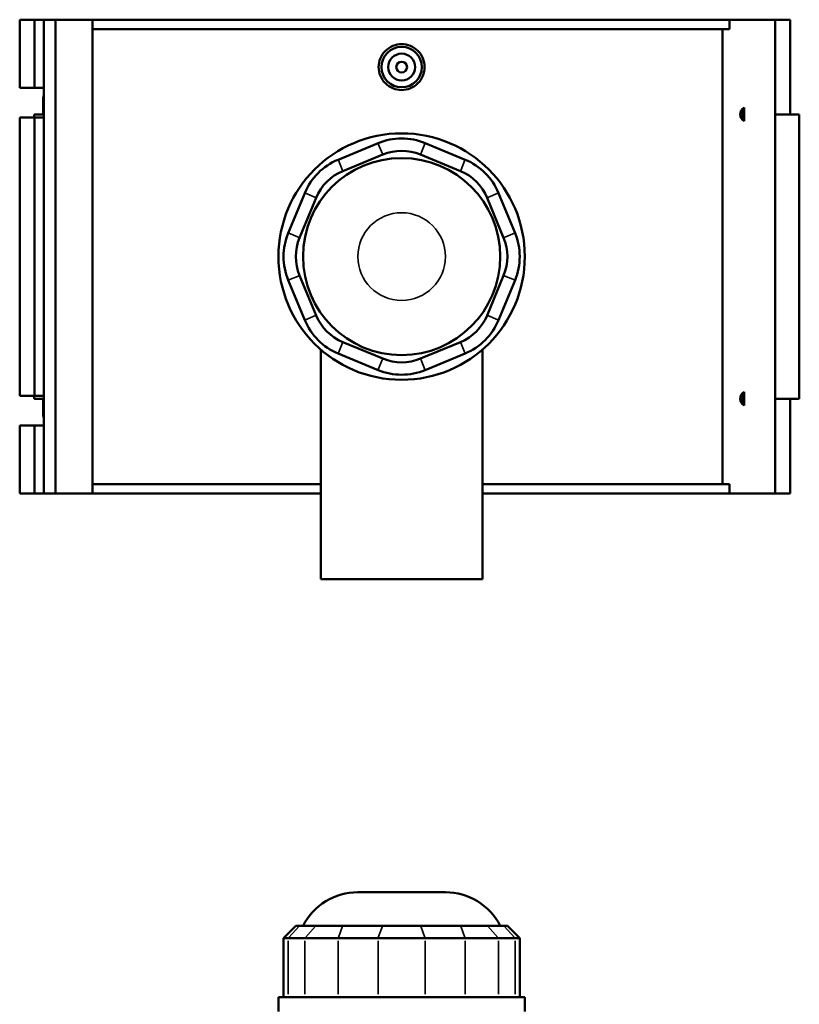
# Model space of a CAD drawing. Header units: inches. Extents: x -3.1 to 51.5, y -2.6 to 50.
# Tile 6 of 9: x 13.6 to 25, y 24.6 to 39. Entities that reach past the tile are written whole.
import ezdxf

# ---------------------------------------------------------------- set-up
doc = ezdxf.new("R2010")
doc.units = ezdxf.units.IN
doc.header["$MEASUREMENT"] = 0
doc.layers.add('Visible (ANSI)', color=7, linetype='Continuous', lineweight=50)
doc.layers.add('Visible Narrow (ANSI)', color=7, linetype='Continuous', lineweight=35)

msp = doc.modelspace()

# ---------------------------------------------------------------- linework, layer by layer
at = {"layer": 'Visible (ANSI)'}
for p, q in [((13.5719, 38.9518), (13.5719, 37.9553)), ((13.5719, 38.9518), (13.7876, 38.9518)), ((13.7876, 38.9518), (13.9231, 38.9518)), ((13.7876, 38.9518), (13.7876, 37.9553)), ((13.9231, 38.9518), (13.9231, 37.9553)), ((13.9231, 38.9518), (14.0957, 38.9518)), ((14.0957, 38.9518), (14.0957, 32.0218)), ((14.0957, 38.9518), (14.6377, 38.9518)), ((14.6377, 38.9518), (14.6377, 32.0218)), ((14.6377, 38.9518), (23.9563, 38.9518)), ((24.6272, 38.9518), (23.9563, 38.9518)), ((23.9563, 38.8132), (23.9563, 38.9518)), ((24.8451, 38.9518), (24.6272, 38.9518)), ((24.6272, 38.9518), (24.6272, 32.0218)), ((24.8451, 38.9518), (24.8451, 37.5658)), ((23.9563, 38.8132), (14.6377, 38.8132)), ((23.8555, 32.1604), (23.8555, 38.8132)), ((13.5719, 37.9553), (13.7876, 37.9553)), ((13.7876, 37.9553), (13.9231, 37.9553)), ((13.9231, 37.9553), (13.9231, 37.8485)), ((13.9174, 37.8083), (13.9174, 37.5658)), ((13.9231, 37.8485), (13.9231, 37.7682)), ((13.9231, 37.7682), (13.9231, 37.5228)), ((24.1708, 37.4962), (24.1708, 37.6354)), ((13.7876, 37.5228), (13.5719, 37.5228)), ((13.5719, 37.5228), (13.5719, 33.4508)), ((13.9231, 37.5658), (13.7822, 37.5658)), ((13.7822, 37.5658), (13.7822, 37.5228)), ((13.9231, 37.5228), (13.7876, 37.5228)), ((13.7876, 37.5228), (13.7876, 33.4508)), ((13.9231, 37.5228), (13.9231, 33.4508)), ((24.9802, 37.5658), (24.6272, 37.5658)), ((24.9802, 37.5658), (24.9802, 33.4078)), ((18.8161, 37.1463), (18.2314, 36.9041)), ((20.0905, 36.9041), (19.5058, 37.1463)), ((18.3003, 36.7376), (18.8851, 36.9798)), ((19.4368, 36.9798), (20.0216, 36.7376)), ((17.7436, 36.4164), (17.5014, 35.8317)), ((17.668, 35.7627), (17.9102, 36.3474)), ((20.4117, 36.3474), (20.6539, 35.7627)), ((20.8205, 35.8317), (20.5783, 36.4164)), ((17.5014, 35.1419), (17.7436, 34.5572)), ((17.9102, 34.6262), (17.668, 35.2109)), ((20.6539, 35.2109), (20.4117, 34.6262)), ((20.5783, 34.5572), (20.8205, 35.1419)), ((18.8851, 33.9938), (18.3003, 34.236)), ((20.0216, 34.236), (19.4368, 33.9938)), ((17.9779, 34.1271), (17.9779, 30.7668)), ((18.2314, 34.0695), (18.8161, 33.8273)), ((19.5058, 33.8273), (20.0905, 34.0695)), ((20.344, 34.1271), (20.344, 30.7668)), ((13.5719, 33.4508), (13.7876, 33.4508)), ((13.7822, 33.4508), (13.7822, 33.4078)), ((13.7876, 33.4508), (13.9231, 33.4508)), ((13.9231, 33.4508), (13.9231, 33.2054)), ((24.1708, 33.3382), (24.1708, 33.4774)), ((13.7822, 33.4078), (13.9231, 33.4078)), ((13.9174, 33.4078), (13.9174, 33.1652)), ((24.6272, 33.4078), (24.9802, 33.4078)), ((24.8451, 33.4078), (24.8451, 32.0218)), ((13.9231, 33.2054), (13.9231, 33.1251)), ((13.9231, 33.1251), (13.9231, 33.0183)), ((13.7876, 33.0183), (13.5719, 33.0183)), ((13.5719, 33.0183), (13.5719, 32.0218)), ((13.9231, 33.0183), (13.7876, 33.0183)), ((13.7876, 33.0183), (13.7876, 32.0218)), ((13.9231, 33.0183), (13.9231, 32.0218)), ((17.9779, 32.1604), (14.6377, 32.1604)), ((23.9563, 32.1604), (20.344, 32.1604)), ((23.9563, 32.0218), (23.9563, 32.1604)), ((13.5719, 32.0218), (13.7876, 32.0218)), ((13.7876, 32.0218), (13.9231, 32.0218)), ((13.9231, 32.0218), (14.0957, 32.0218)), ((14.0957, 32.0218), (14.6377, 32.0218)), ((14.6377, 32.0218), (17.9779, 32.0218)), ((20.344, 32.0218), (23.9563, 32.0218)), ((23.9563, 32.0218), (24.6272, 32.0218)), ((24.6272, 32.0218), (24.8451, 32.0218)), ((17.9779, 30.7668), (20.344, 30.7668)), ((18.5199, 26.188), (19.802, 26.188)), ((17.6131, 25.7001), (17.4328, 25.5198)), ((17.6131, 25.7001), (17.668, 25.7001)), ((17.9102, 25.7001), (17.668, 25.7001)), ((17.9102, 25.7001), (18.3003, 25.7001)), ((18.8851, 25.7001), (18.3003, 25.7001)), ((18.8851, 25.7001), (19.4368, 25.7001)), ((20.0216, 25.7001), (19.4368, 25.7001)), ((20.0216, 25.7001), (20.4117, 25.7001)), ((20.6539, 25.7001), (20.4117, 25.7001)), ((20.6539, 25.7001), (20.7088, 25.7001)), ((20.7088, 25.7001), (20.8891, 25.5198)), ((17.5014, 25.5198), (17.4328, 25.5198)), ((17.4328, 25.5198), (17.4328, 24.6546)), ((17.5014, 25.5198), (17.7436, 25.5198)), ((18.2314, 25.5198), (17.7436, 25.5198)), ((18.2314, 25.5198), (18.8161, 25.5198)), ((19.5058, 25.5198), (18.8161, 25.5198)), ((19.5058, 25.5198), (20.0905, 25.5198)), ((20.5783, 25.5198), (20.0905, 25.5198)), ((20.5783, 25.5198), (20.8205, 25.5198)), ((20.8891, 25.5198), (20.8205, 25.5198)), ((20.8891, 25.5198), (20.8891, 24.6546)), ((20.9633, 24.6546), (17.3586, 24.6546)), ((17.3586, 24.4455), (17.3586, 24.6546)), ((20.9633, 24.4455), (20.9633, 24.6546))]:
    msp.add_line(p, q, dxfattribs=at)
for centre, radius in [((19.161, 38.2588), 0.2953), ((19.161, 38.2588), 0.1969), ((19.161, 38.2588), 0.0787), ((19.161, 35.4868), 1.8024), ((19.161, 35.4868), 1.4419)]:
    msp.add_circle(centre, radius, dxfattribs=at)
for centre, radius, start, end in [((14.0616, 37.8083), 0.1442, 163.82929, 196.17071), ((24.2347, 37.5658), 0.1181, 122.76125, 237.23875), ((24.2347, 37.5658), 0.0945, 132.56487, 227.43513), ((19.161, 36.3137), 0.9012, 67.5, 112.5), ((19.161, 36.3137), 0.7209, 67.5, 112.5), ((18.5762, 36.0715), 0.9012, 112.5, 157.5), ((19.7457, 36.0715), 0.9012, 22.5, 67.5), ((18.5762, 36.0715), 0.7209, 112.5, 157.5), ((19.7457, 36.0715), 0.7209, 22.5, 67.5), ((18.334, 35.4868), 0.9012, 157.5, 202.5), ((18.334, 35.4868), 0.7209, 157.5, 202.5), ((19.9879, 35.4868), 0.7209, 337.5, 22.5), ((19.9879, 35.4868), 0.9012, 337.5, 22.5), ((18.5762, 34.9021), 0.7209, 202.5, 247.5), ((19.7457, 34.9021), 0.7209, 292.5, 337.5), ((18.5762, 34.9021), 0.9012, 202.5, 247.5), ((19.7457, 34.9021), 0.9012, 292.5, 337.5), ((19.161, 34.6599), 0.7209, 247.5, 292.5), ((19.161, 34.6599), 0.9012, 247.5, 292.5), ((24.2347, 33.4078), 0.1181, 122.76125, 237.23875), ((24.2347, 33.4078), 0.0945, 132.56487, 227.43513), ((14.0616, 33.1652), 0.1442, 163.82929, 196.17071), ((18.5199, 25.2868), 0.9012, 90, 152.70323), ((19.802, 25.2868), 0.9012, 27.29677, 90)]:
    msp.add_arc(centre, radius, start, end, dxfattribs=at)
msp.add_open_spline([(19.4974, 38.2588), (19.4974, 38.2166), (19.489, 38.1716), (19.4545, 38.0888), (19.4286, 38.0511), (19.3688, 37.9916), (19.331, 37.9658), (19.2481, 37.9317), (19.2031, 37.9233), (19.1188, 37.9233), (19.0738, 37.9317), (18.9909, 37.9658), (18.9531, 37.9916), (18.8933, 38.0511), (18.8674, 38.0888), (18.8329, 38.1716), (18.8245, 38.2166), (18.8245, 38.301), (18.8329, 38.346), (18.8674, 38.4288), (18.8933, 38.4665), (18.9531, 38.526), (18.9909, 38.5518), (19.0738, 38.5859), (19.1188, 38.5943), (19.2031, 38.5943), (19.2481, 38.5859), (19.331, 38.5518), (19.3688, 38.526), (19.4286, 38.4665), (19.4545, 38.4288), (19.489, 38.346), (19.4974, 38.301), (19.4974, 38.2588)], degree=3, knots=[0, 0, 0, 0, 0.321687, 0.321687, 0.643374, 0.643374, 0.9648534, 0.9648534, 1.2863328, 1.2863328, 1.6078122, 1.6078122, 1.9292915, 1.9292915, 2.2509786, 2.2509786, 2.5726656, 2.5726656, 2.8943526, 2.8943526, 3.2160396, 3.2160396, 3.537519, 3.537519, 3.8589984, 3.8589984, 4.1804777, 4.1804777, 4.5019571, 4.5019571, 4.8236441, 4.8236441, 5.1453311, 5.1453311, 5.1453311, 5.1453311], dxfattribs=at)
for points, weights in [([(24.1708, 37.6354), (24.1708, 37.6486), (24.1708, 37.6651)], [1, 1.00992428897, 1]), ([(24.1708, 37.4665), (24.1708, 37.483), (24.1708, 37.4962)], [1, 1.00992428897, 1]), ([(24.1708, 33.4774), (24.1708, 33.4906), (24.1708, 33.5071)], [1, 1.00992428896, 1]), ([(24.1708, 33.3085), (24.1708, 33.325), (24.1708, 33.3382)], [1, 1.00992428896, 1])]:
    msp.add_rational_spline(points, weights, degree=2, dxfattribs=at)
at = {"layer": 'Visible Narrow (ANSI)'}
for p, q in [((18.8816, 36.9881), (18.8195, 37.138)), ((19.4403, 36.9881), (19.5024, 37.138)), ((18.2348, 36.8958), (18.2969, 36.7459)), ((20.025, 36.7459), (20.0871, 36.8958)), ((17.9018, 36.3509), (17.752, 36.4129)), ((20.4201, 36.3509), (20.5699, 36.4129)), ((17.6596, 35.7661), (17.5098, 35.8282)), ((20.6623, 35.7661), (20.8121, 35.8282)), ((17.6596, 35.2075), (17.5098, 35.1454)), ((20.6623, 35.2075), (20.8121, 35.1454)), ((17.9018, 34.6227), (17.752, 34.5606)), ((20.4201, 34.6227), (20.5699, 34.5606)), ((18.2969, 34.2277), (18.2348, 34.0778)), ((20.025, 34.2277), (20.0871, 34.0778)), ((18.8816, 33.9855), (18.8195, 33.8356)), ((19.4403, 33.9855), (19.5024, 33.8356)), ((17.6596, 25.691), (17.5098, 25.5288)), ((17.9018, 25.691), (17.752, 25.5288)), ((18.2969, 25.691), (18.2348, 25.5288)), ((18.8816, 25.691), (18.8195, 25.5288)), ((19.4403, 25.691), (19.5024, 25.5288)), ((20.025, 25.691), (20.0871, 25.5288)), ((20.4201, 25.691), (20.5699, 25.5288)), ((20.6623, 25.691), (20.8121, 25.5288)), ((17.5014, 24.6978), (17.5014, 25.4766)), ((17.7436, 25.4766), (17.7436, 24.6978)), ((18.2314, 24.6978), (18.2314, 25.4766)), ((18.8161, 25.4766), (18.8161, 24.6978)), ((19.5058, 24.6978), (19.5058, 25.4766)), ((20.0905, 25.4766), (20.0905, 24.6978)), ((20.5783, 24.6978), (20.5783, 25.4766)), ((20.8205, 25.4766), (20.8205, 24.6978))]:
    msp.add_line(p, q, dxfattribs=at)
msp.add_circle((19.161, 35.4868), 0.6411, dxfattribs=at)

doc.saveas('drawing.dxf')
